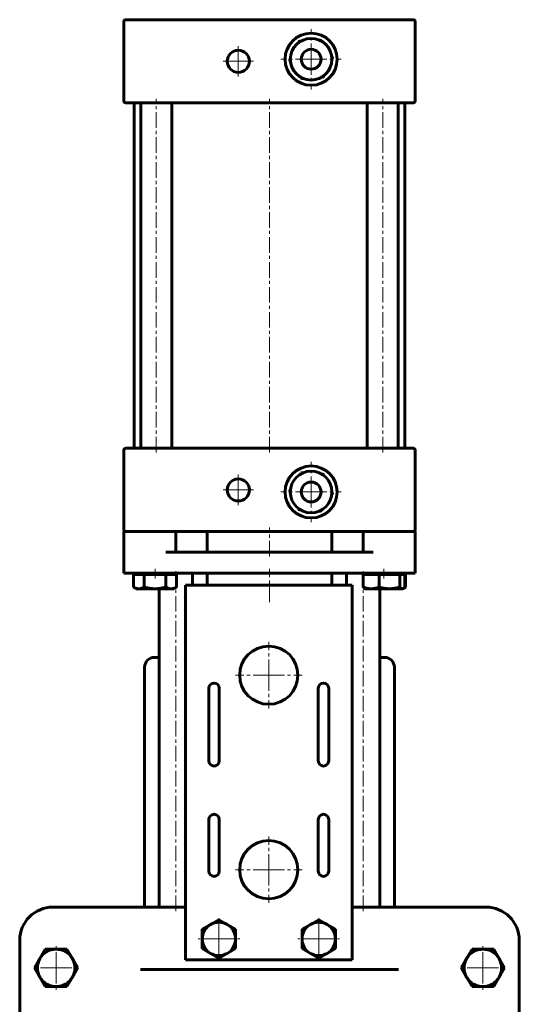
# Model space of a CAD drawing. Header units: millimetres. Extents: x -120 to 120, y -433 to 433.
# Tile 2 of 2: x -120 to 120, y -40 to 433. Entities that reach past the tile are written whole.
import ezdxf

# ---------------------------------------------------------------- set-up
doc = ezdxf.new("R2010")
doc.units = ezdxf.units.MM
doc.linetypes.add('K5LT_AXLED', pattern=[12, 7.5, -1.5, 1.5, -1.5])
doc.linetypes.add('K5LT_BASIC', pattern=[0])
doc.layers.add('Системный слой (1)', color=7, linetype='Continuous', true_color=0x6c6c6c)

# ---------------------------------------------------------------- blocks, each defined once
blk = doc.blocks.new('U0')
at = {"layer": 'Системный слой (1)', "color": 150, "linetype": 'K5LT_BASIC', "lineweight": 60, "true_color": 0x0080ff}
for p, q in [((14.53, 422.99), (14.98, 423.02)), ((23.84, 423.61), (24.28, 423.64))]:
    blk.add_line(p, q, dxfattribs=at)
blk = doc.blocks.new('U1')
at = {"layer": 'Системный слой (1)', "color": 150, "linetype": 'K5LT_BASIC', "lineweight": 60, "true_color": 0x0080ff}
for p, q in [((24.73, 423.42), (24.98, 423.05)), ((29.92, 415.67), (30.16, 415.3))]:
    blk.add_line(p, q, dxfattribs=at)
blk = doc.blocks.new('U2')
at = {"layer": 'Системный слой (1)', "color": 150, "linetype": 'K5LT_BASIC', "lineweight": 60, "true_color": 0x0080ff}
for p, q in [((10.08, 413.08), (9.84, 413.45)), ((15.27, 405.33), (15.02, 405.7))]:
    blk.add_line(p, q, dxfattribs=at)
blk = doc.blocks.new('U3')
at = {"layer": 'Системный слой (1)', "color": 150, "linetype": 'K5LT_BASIC', "lineweight": 60, "true_color": 0x0080ff}
for p, q in [((13.92, 422.32), (14.12, 422.72)), ((9.8, 413.95), (10, 414.35))]:
    blk.add_line(p, q, dxfattribs=at)
blk = doc.blocks.new('U4')
at = {"layer": 'Системный слой (1)', "color": 150, "linetype": 'K5LT_BASIC', "lineweight": 60, "true_color": 0x0080ff}
for p, q in [((14.53, 197.76), (14.98, 197.73)), ((23.84, 197.14), (24.28, 197.11))]:
    blk.add_line(p, q, dxfattribs=at)
blk = doc.blocks.new('U5')
at = {"layer": 'Системный слой (1)', "color": 150, "linetype": 'K5LT_BASIC', "lineweight": 60, "true_color": 0x0080ff}
for p, q in [((29.92, 205.08), (30.16, 205.45)), ((24.73, 197.33), (24.98, 197.7))]:
    blk.add_line(p, q, dxfattribs=at)
blk = doc.blocks.new('U6')
at = {"layer": 'Системный слой (1)', "color": 150, "linetype": 'K5LT_BASIC', "lineweight": 60, "true_color": 0x0080ff}
for p, q in [((15.27, 215.42), (15.02, 215.05)), ((10.08, 207.67), (9.84, 207.3))]:
    blk.add_line(p, q, dxfattribs=at)
blk = doc.blocks.new('U7')
at = {"layer": 'Системный слой (1)', "color": 150, "linetype": 'K5LT_BASIC', "lineweight": 60, "true_color": 0x0080ff}
for p, q in [((16.16, 215.61), (15.72, 215.64)), ((25.47, 214.99), (25.02, 215.02))]:
    blk.add_line(p, q, dxfattribs=at)
blk = doc.blocks.new('U8')
at = {"layer": 'Системный слой (1)', "color": 150, "linetype": 'K5LT_BASIC', "lineweight": 60, "true_color": 0x0080ff}
for p, q in [((9.8, 206.8), (10, 206.4)), ((13.92, 198.43), (14.12, 198.03))]:
    blk.add_line(p, q, dxfattribs=at)
blk = doc.blocks.new('U9')
at = {"layer": 'Системный слой (1)', "color": 150, "linetype": 'K5LT_BASIC', "lineweight": 60, "true_color": 0x0080ff}
for p, q in [((16.16, 405.14), (15.72, 405.11)), ((25.47, 405.76), (25.02, 405.73))]:
    blk.add_line(p, q, dxfattribs=at)
blk = doc.blocks.new('U10')
at = {"layer": 'Системный слой (1)', "color": 150, "linetype": 'K5LT_BASIC', "lineweight": 60, "true_color": 0x0080ff}
for p, q in [((30.2, 414.8), (30, 414.4)), ((26.08, 406.43), (25.88, 406.03))]:
    blk.add_line(p, q, dxfattribs=at)
blk = doc.blocks.new('U11')
at = {"layer": 'Системный слой (1)', "color": 150, "linetype": 'K5LT_BASIC', "lineweight": 60, "true_color": 0x0080ff}
for p, q in [((26.08, 214.32), (25.88, 214.72)), ((30.2, 205.95), (30, 206.35))]:
    blk.add_line(p, q, dxfattribs=at)
blk = doc.blocks.new('U12')
at = {"layer": 'Системный слой (1)', "color": 150, "linetype": 'K5LT_BASIC', "lineweight": 60, "true_color": 0x0080ff}
for p, q in [((63.76, 159.87), (63.92, 159.89)), ((63.92, 159.89), (64.08, 159.94)), ((64.08, 159.94), (64.25, 160.02)), ((64.25, 160.02), (64.47, 160.17)), ((64.47, 160.17), (64.7, 160.39)), ((64.7, 160.39), (64.95, 160.68))]:
    blk.add_line(p, q, dxfattribs=at)
blk = doc.blocks.new('U13')
at = {"layer": 'Системный слой (1)', "color": 150, "linetype": 'K5LT_BASIC', "lineweight": 60, "true_color": 0x0080ff}
for p, q in [((64.58, 160.27), (64.84, 160.39)), ((64.84, 160.39), (65.11, 160.52)), ((65.11, 160.52), (65.39, 160.68))]:
    blk.add_line(p, q, dxfattribs=at)
blk = doc.blocks.new('U14')
at = {"layer": 'Системный слой (1)', "color": 150, "linetype": 'K5LT_BASIC', "lineweight": 60, "true_color": 0x0080ff}
for p, q in [((-40.34, 6.88), (-46.34, 6.88)), ((46.34, 6.88), (39.66, 6.88))]:
    blk.add_line(p, q, dxfattribs=at)
blk = doc.blocks.new('U20')
at = {"layer": 'Системный слой (1)', "color": 30, "linetype": 'K5LT_AXLED', "lineweight": 18, "true_color": 0xff8000}
for q in [(-102.5, -11.36), (-113.5, -22.36), (-91.5, -22.36), (-102.5, -33.36)]:
    blk.add_line((-102.5, -22.36), q, dxfattribs=at)
blk = doc.blocks.new('U29')
at = {"layer": 'Системный слой (1)', "color": 30, "linetype": 'K5LT_AXLED', "lineweight": 18, "true_color": 0xff8000}
for q in [(-24.32, 1.56), (-34.32, -8.44), (-14.32, -8.44), (-24.32, -18.44)]:
    blk.add_line((-24.32, -8.44), q, dxfattribs=at)
blk = doc.blocks.new('U30')
at = {"layer": 'Системный слой (1)', "color": 30, "linetype": 'K5LT_AXLED', "lineweight": 18, "true_color": 0xff8000}
for q in [(-15, 214.71), (-22.33, 207.38), (-7.67, 207.38), (-15, 200.04)]:
    blk.add_line((-15, 207.38), q, dxfattribs=at)
blk = doc.blocks.new('U31')
at = {"layer": 'Системный слой (1)', "color": 30, "linetype": 'K5LT_AXLED', "lineweight": 18, "true_color": 0xff8000}
for q in [(-15, 420.71), (-22.33, 413.38), (-7.67, 413.38), (-15, 406.04)]:
    blk.add_line((-15, 413.38), q, dxfattribs=at)
blk = doc.blocks.new('U32')
at = {"layer": 'Системный слой (1)', "color": 30, "linetype": 'K5LT_AXLED', "lineweight": 18, "true_color": 0xff8000}
for q in [(-0.34, 40.79), (-16.31, 24.82), (15.64, 24.82), (-0.34, 8.84)]:
    blk.add_line((-0.34, 24.82), q, dxfattribs=at)
blk = doc.blocks.new('U33')
at = {"layer": 'Системный слой (1)', "color": 30, "linetype": 'K5LT_AXLED', "lineweight": 18, "true_color": 0xff8000}
for q in [(-0.34, 134.31), (-16.31, 118.33), (15.64, 118.33), (-0.34, 102.35)]:
    blk.add_line((-0.34, 118.33), q, dxfattribs=at)
blk = doc.blocks.new('U35')
at = {"layer": 'Системный слой (1)', "color": 30, "linetype": 'K5LT_AXLED', "lineweight": 18, "true_color": 0xff8000}
for q in [(20, 220.875), (5.5, 206.375), (34.5, 206.375), (20, 191.875)]:
    blk.add_line((20, 206.375), q, dxfattribs=at)
blk = doc.blocks.new('U36')
at = {"layer": 'Системный слой (1)', "color": 30, "linetype": 'K5LT_AXLED', "lineweight": 18, "true_color": 0xff8000}
for q in [(20, 428.875), (5.5, 414.375), (34.5, 414.375), (20, 399.875)]:
    blk.add_line((20, 414.375), q, dxfattribs=at)
blk = doc.blocks.new('U37')
at = {"layer": 'Системный слой (1)', "color": 30, "linetype": 'K5LT_AXLED', "lineweight": 18, "true_color": 0xff8000}
for q in [(23.65, 1.56), (13.65, -8.44), (33.65, -8.44), (23.65, -18.44)]:
    blk.add_line((23.65, -8.44), q, dxfattribs=at)
blk = doc.blocks.new('U51')
at = {"layer": 'Системный слой (1)', "color": 30, "linetype": 'K5LT_AXLED', "lineweight": 18, "true_color": 0xff8000}
for q in [(102.5, -11.36), (91.5, -22.36), (113.5, -22.36), (102.5, -33.36)]:
    blk.add_line((102.5, -22.36), q, dxfattribs=at)

msp = doc.modelspace()

# ---------------------------------------------------------------- linework, layer by layer
at = {"layer": 'Системный слой (1)', "color": 150, "linetype": 'K5LT_BASIC', "lineweight": 60, "true_color": 0x0080ff}
for p, q in [((-70, 432.38), (-70, 394.38)), ((-69, 433.38), (-55, 433.38)), ((55, 433.38), (-55, 433.38)), ((55, 433.38), (69, 433.38)), ((70, 394.38), (70, 432.38)), ((-55, 393.38), (-69, 393.38)), ((-65, 227.38), (-65, 393.38)), ((-61.87, 227.38), (-61.87, 393.38)), ((55, 393.38), (-55, 393.38)), ((-46.87, 227.38), (-46.87, 393.38)), ((46.87, 227.38), (46.87, 393.38)), ((69, 393.38), (55, 393.38)), ((61.87, 227.38), (61.87, 393.38)), ((65, 227.38), (65, 393.38)), ((-69, 227.38), (-55, 227.38)), ((-55, 227.38), (55, 227.38)), ((55, 227.38), (69, 227.38)), ((-70, 226.38), (-70, 188.38)), ((70, 188.38), (70, 226.38)), ((-65.25, 187.38), (-70, 187.38)), ((-70, 187.38), (-70, 167.38)), ((-65.25, 187.38), (-49.75, 187.38)), ((-46.83, 187.38), (-49.75, 187.38)), ((-46.83, 187.38), (46.83, 187.38)), ((-45, 177.38), (-45, 187.38)), ((-30, 187.38), (-30, 177.38)), ((30, 187.38), (30, 177.38)), ((45, 187.38), (45, 177.38)), ((49.75, 187.38), (46.83, 187.38)), ((49.75, 187.38), (65.25, 187.38)), ((70, 187.38), (65.25, 187.38)), ((70, 167.38), (70, 187.38)), ((-49.75, 177.38), (49.75, 177.38)), ((-70, 167.38), (-65.25, 167.38)), ((-65.39, 166.77), (-62.79, 166.77)), ((-65.39, 166.77), (-65.39, 160.68)), ((-65.25, 167.38), (65.25, 167.38)), ((-64, 166.77), (-64, 167.38)), ((-62.79, 166.77), (-60.2, 166.77)), ((-60.2, 166.77), (-60.2, 160.68)), ((-60.2, 166.77), (-55, 166.77)), ((-55, 166.77), (-49.8, 166.77)), ((-49.8, 166.77), (-47.21, 166.77)), ((-49.8, 166.77), (-49.8, 160.68)), ((-47.21, 166.77), (-44.61, 166.77)), ((-46, 166.77), (-46, 167.38)), ((-44.61, 166.77), (-44.61, 160.68)), ((-37, 161.57), (-37, 167.38)), ((-30, 167.38), (-30, 161.57)), ((30, 167.38), (30, 161.57)), ((37, 161.57), (37, 167.38)), ((45.05, 166.77), (45.05, 160.68)), ((45.05, 166.77), (48.83, 166.77)), ((46, 166.77), (46, 167.38)), ((48.83, 166.77), (52.62, 166.77)), ((52.62, 166.77), (57.6, 166.77)), ((52.62, 166.77), (52.62, 160.68)), ((57.6, 166.77), (62.57, 166.77)), ((62.57, 166.77), (63.76, 166.77)), ((62.57, 166.77), (62.57, 160.68)), ((63.76, 166.77), (64.95, 166.77)), ((64, 166.77), (64, 167.38)), ((64.95, 166.77), (64.95, 160.68)), ((64.95, 166.77), (65.39, 166.77)), ((65.25, 167.38), (70, 167.38)), ((65.39, 166.77), (65.39, 160.68)), ((39.66, 161.57), (-40.34, 161.57)), ((-40.34, 161.57), (-40.34, -18.43)), ((39.66, -18.43), (39.66, 161.57)), ((-64, 159.87), (-65.39, 160.68)), ((-62.79, 159.87), (-64, 159.87)), ((-55, 159.87), (-62.79, 159.87)), ((-47.21, 159.87), (-55, 159.87)), ((-53, 6.88), (-53, 159.87)), ((-46, 159.87), (-47.21, 159.87)), ((-46, 159.87), (-44.61, 160.68)), ((46, 159.87), (45.75, 160.02)), ((48.83, 159.87), (46, 159.87)), ((57.6, 159.87), (48.83, 159.87)), ((53, 6.88), (53, 159.87)), ((63.76, 159.87), (57.6, 159.87)), ((64, 159.87), (63.76, 159.87)), ((64, 159.87), (64.25, 160.02)), ((64.25, 160.02), (65.39, 160.68)), ((-55.25, 126.88), (-53, 126.88)), ((53, 126.88), (55.25, 126.88)), ((-60, 6.88), (-60, 122.13)), ((60, 6.88), (60, 122.13)), ((-29.1, 77.15), (-29.1, 112.06)), ((-24.1, 112.06), (-24.1, 77.15)), ((23.43, 77.15), (23.43, 112.06)), ((28.43, 112.06), (28.43, 77.15)), ((-29.1, 24.12), (-29.1, 48.96)), ((-24.1, 48.96), (-24.1, 24.12)), ((23.43, 24.12), (23.43, 48.96)), ((28.43, 48.96), (28.43, 24.12)), ((-76, 6.88), (-104, 6.88)), ((-59.31, 6.88), (-76, 6.88)), ((-46.34, 6.88), (-59.31, 6.88)), ((59.31, 6.88), (46.34, 6.88)), ((76, 6.88), (59.31, 6.88)), ((104, 6.88), (76, 6.88)), ((-28.32, -1.51), (-24.32, 0.8)), ((-24.32, 0.8), (-20.32, -1.51)), ((19.65, -1.51), (23.65, 0.8)), ((23.65, 0.8), (27.65, -1.51)), ((-32.32, -3.82), (-28.32, -1.51)), ((-32.32, -8.44), (-32.32, -3.82)), ((-20.32, -1.51), (-16.32, -3.82)), ((-16.32, -3.82), (-16.32, -8.44)), ((15.65, -3.82), (19.65, -1.51)), ((15.65, -8.44), (15.65, -3.82)), ((27.65, -1.51), (31.65, -3.82)), ((31.65, -3.82), (31.65, -8.44)), ((-120, -9.12), (-120, -152.12)), ((-32.32, -13.06), (-32.32, -8.44)), ((-16.32, -8.44), (-16.32, -13.06)), ((15.65, -13.06), (15.65, -8.44)), ((31.65, -8.44), (31.65, -13.06)), ((120, -152.12), (120, -9.12)), ((-110.29, -17.86), (-107.7, -13.36)), ((-107.7, -13.36), (-102.5, -13.36)), ((-102.5, -13.36), (-97.3, -13.36)), ((-97.3, -13.36), (-94.71, -17.86)), ((-28.32, -15.37), (-32.32, -13.06)), ((-16.32, -13.06), (-20.32, -15.37)), ((19.65, -15.37), (15.65, -13.06)), ((31.65, -13.06), (27.65, -15.37)), ((94.71, -17.86), (97.3, -13.36)), ((97.3, -13.36), (102.5, -13.36)), ((102.5, -13.36), (107.7, -13.36)), ((107.7, -13.36), (110.29, -17.86)), ((-112.89, -22.36), (-110.29, -17.86)), ((-94.71, -17.86), (-92.11, -22.36)), ((-40.34, -18.43), (39.66, -18.43)), ((-24.32, -17.68), (-28.32, -15.37)), ((-20.32, -15.37), (-24.32, -17.68)), ((23.65, -17.68), (19.65, -15.37)), ((27.65, -15.37), (23.65, -17.68)), ((92.11, -22.36), (94.71, -17.86)), ((110.29, -17.86), (112.89, -22.36)), ((-110.29, -26.86), (-112.89, -22.36)), ((-92.11, -22.36), (-94.71, -26.86)), ((-61.95, -23.12), (-59.31, -23.12)), ((-59.31, -23.12), (-46.34, -23.12)), ((-46.34, -23.12), (46.34, -23.12)), ((46.34, -23.12), (59.31, -23.12)), ((59.31, -23.12), (61.95, -23.12)), ((94.71, -26.86), (92.11, -22.36)), ((112.89, -22.36), (110.29, -26.86)), ((-107.7, -31.36), (-110.29, -26.86)), ((-94.71, -26.86), (-97.3, -31.36)), ((97.3, -31.36), (94.71, -26.86)), ((110.29, -26.86), (107.7, -31.36)), ((-102.5, -31.36), (-107.7, -31.36)), ((-97.3, -31.36), (-102.5, -31.36)), ((102.5, -31.36), (97.3, -31.36)), ((107.7, -31.36), (102.5, -31.36))]:
    msp.add_line(p, q, dxfattribs=at)
at = {"layer": 'Системный слой (1)', "color": 30, "linetype": 'K5LT_AXLED', "lineweight": 18, "true_color": 0xff8000}
for p, q in [((-54.37, 225.38), (-54.37, 395.38)), ((0, 225.38), (0, 395.38)), ((54.37, 225.38), (54.37, 395.38)), ((0, 175.38), (0, 189.38)), ((-55, 164.77), (-55, 169.38)), ((-45, 4.88), (-45, 169.38)), ((0, 153.38), (0, 169.38)), ((45, 4.88), (45, 169.38)), ((55, 164.77), (55, 169.38))]:
    msp.add_line(p, q, dxfattribs=at)
at = {"layer": 'Системный слой (1)', "color": 150, "linetype": 'K5LT_BASIC', "lineweight": 60, "true_color": 0x0080ff}
for centre, radius in [((20, 414.38), 12.5), ((20, 414.38), 10), ((-15, 413.38), 5.33), ((20, 414.38), 4.76), ((20, 206.38), 12.5), ((20, 206.38), 10), ((-15, 207.38), 5.33), ((20, 206.38), 4.76), ((-0.34, 118.33), 13.98), ((-0.34, 24.82), 13.98)]:
    msp.add_circle(centre, radius, dxfattribs=at)
for centre, radius, start, end in [((-69, 432.38), 1, 90, 180), ((69, 432.38), 1, 0, 90), ((14.57, 422.49), 0.5, 93.7886, 153.7886), ((24.32, 423.14), 0.5, 33.7886, 93.7886), ((10.25, 413.73), 0.5, 153.7886, 213.7886), ((29.75, 415.02), 0.5, 333.7886, 33.7886), ((15.68, 405.61), 0.5, 213.7886, 273.7886), ((25.43, 406.26), 0.5, 273.7886, 333.7886), ((-69, 394.38), 1, 180, 270), ((69, 394.38), 1, 270, 0), ((-69, 226.38), 1, 90, 180), ((69, 226.38), 1, 0, 90), ((15.68, 215.14), 0.5, 86.2114, 146.2114), ((25.43, 214.49), 0.5, 26.2114, 86.2114), ((10.25, 207.02), 0.5, 146.2114, 206.2114), ((29.75, 205.73), 0.5, 326.2114, 26.2114), ((14.57, 198.26), 0.5, 206.2114, 266.2114), ((24.32, 197.61), 0.5, 266.2114, 326.2114), ((-69, 188.38), 1, 180, 270), ((69, 188.38), 1, 270, 0), ((-55.25, 122.13), 4.75, 90, 180), ((55.25, 122.13), 4.75, 0, 90), ((-26.6, 112.06), 2.5, 0, 180), ((25.93, 112.06), 2.5, 0, 180), ((-26.6, 77.15), 2.5, 180, 0), ((25.93, 77.15), 2.5, 180, 0), ((-26.6, 48.96), 2.5, 0, 180), ((25.93, 48.96), 2.5, 0, 180), ((-26.6, 24.12), 2.5, 180, 0), ((25.93, 24.12), 2.5, 180, 0), ((-104, -9.12), 16, 90, 180), ((104, -9.12), 16, 0, 90), ((-24.32, -8.44), 8, 120, 180), ((-24.32, -8.44), 8, 60, 120), ((-24.32, -8.44), 8, 0, 60), ((23.65, -8.44), 8, 120, 180), ((23.65, -8.44), 8, 60, 120), ((23.65, -8.44), 8, 0, 60), ((-24.32, -8.44), 8, 180, 240), ((-24.32, -8.44), 8, 300, 0), ((23.65, -8.44), 8, 180, 240), ((23.65, -8.44), 8, 300, 0), ((-102.5, -22.36), 9, 90.0001, 150.0001), ((-102.5, -22.36), 9, 30.0001, 90.0001), ((102.5, -22.36), 9, 90.0001, 150.0001), ((102.5, -22.36), 9, 30.0001, 90.0001), ((-102.5, -22.36), 9, 150.0001, 210.0001), ((-102.5, -22.36), 9, 330.0001, 30.0001), ((-24.32, -8.44), 8, 240, 300), ((23.65, -8.44), 8, 240, 300), ((102.5, -22.36), 9, 150.0001, 210.0001), ((102.5, -22.36), 9, 330.0001, 30.0001), ((-102.5, -22.36), 9, 210.0001, 270.0001), ((-102.5, -22.36), 9, 270.0001, 330.0001), ((102.5, -22.36), 9, 210.0001, 270.0001), ((102.5, -22.36), 9, 270.0001, 330.0001)]:
    msp.add_arc(centre, radius, start, end, dxfattribs=at)
for points, weights in [([(-65.39, 160.68), (-64, 159.87), (-62.79, 159.87)], [1, 1.0379548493, 1]), ([(-62.79, 159.87), (-61.59, 159.87), (-60.2, 160.68)], [1, 1.0379548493, 1]), ([(-60.2, 160.68), (-57.41, 159.87), (-55, 159.87)], [1, 1.0379548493, 1]), ([(-55, 159.87), (-52.59, 159.87), (-49.8, 160.68)], [1, 1.0379548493, 1]), ([(-49.8, 160.68), (-48.41, 159.87), (-47.21, 159.87)], [1, 1.0379548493, 1]), ([(-47.21, 159.87), (-46, 159.87), (-44.61, 160.68)], [1, 1.0379548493, 1]), ([(45.75, 160.02), (45.42, 160.21), (45.05, 160.68)], [1.01853858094, 1.02186327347, 1]), ([(45.05, 160.68), (47.08, 159.87), (48.83, 159.87)], [1, 1.0379548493, 1]), ([(48.83, 159.87), (50.59, 159.87), (52.62, 160.68)], [1, 1.0379548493, 1]), ([(52.62, 160.68), (55.29, 159.87), (57.6, 159.87)], [1, 1.0379548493, 1]), ([(57.6, 159.87), (59.9, 159.87), (62.57, 160.68)], [1, 1.0379548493, 1]), ([(62.57, 160.68), (63.21, 159.87), (63.76, 159.87)], [1, 1.0379548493, 1])]:
    msp.add_rational_spline(points, weights, degree=2, dxfattribs=at)

# ---------------------------------------------------------------- block references
at = {"layer": 'Системный слой (1)'}
for name in ['U36', 'U3', 'U0', 'U1', 'U31', 'U2', 'U10', 'U9', 'U35', 'U30', 'U6', 'U7', 'U11', 'U8', 'U5', 'U4', 'U12', 'U13', 'U33', 'U32', 'U14', 'U29', 'U37', 'U20', 'U51']:
    msp.add_blockref(name, (0, 0), dxfattribs=at)

doc.saveas('drawing.dxf')
